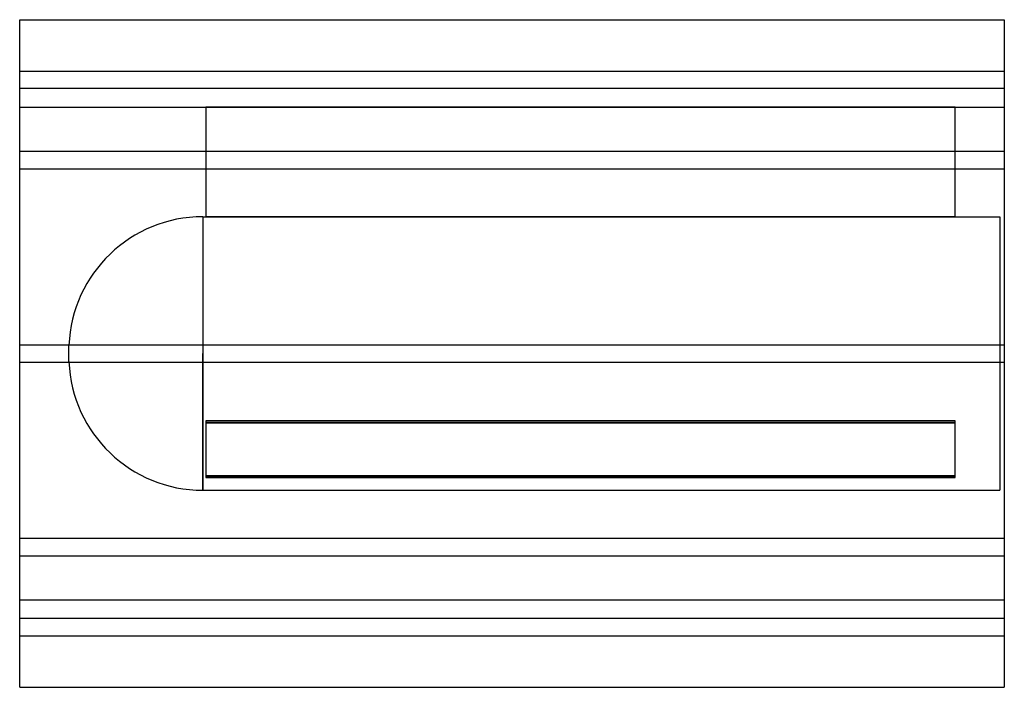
# Model space of a CAD drawing. Header units: millimetres. Extents: x -450 to 450, y -305 to 305.
import ezdxf

# ---------------------------------------------------------------- set-up
doc = ezdxf.new("R2010")
doc.units = ezdxf.units.MM
doc.layers.add('HIDDEN', color=7, linetype='Continuous')
doc.layers.add('THICK', color=7, linetype='Continuous')

msp = doc.modelspace()

# ---------------------------------------------------------------- linework, layer by layer
at = {"layer": 'HIDDEN'}
for p, q in [((-450, 258), (450, 258)), ((450, 242), (-450, 242)), ((-450, 225), (-280, 225)), ((405, 225), (-280, 225)), ((-280, 225), (-280, 125)), ((-280, 225), (-280, 225)), ((-280, 225), (405, 225)), ((405, 125), (405, 225)), ((405, 225), (405, 225)), ((405, 225), (450, 225)), ((-450, 184.78), (450, 184.78)), ((-450, 184.78), (450, 184.78)), ((-450, 168.78), (450, 168.78)), ((-450, 168.78), (450, 168.78)), ((-282.6, 125), (-282.6, 0)), ((-282.6, 125), (-280, 125)), ((-280, 125), (405, 125)), ((405, 125), (-280, 125)), ((405, 125), (446, 125)), ((446, 125), (446, 0)), ((-450, 8), (450, 8)), ((-450, 8), (450, 8)), ((-405, 0), (-405, 7.45)), ((-282.6, 0), (-282.6, -125)), ((446, 0), (446, -125)), ((-450, -8), (450, -8)), ((-450, -8), (450, -8)), ((-405, -7.45), (-405, 0)), ((-282.6, -125), (-282.6, 0)), ((405, -61.63), (-280, -61.63)), ((-280, -61.63), (405, -61.63)), ((-280, -61.63), (-280, -111.63)), ((405, -111.63), (405, -61.63)), ((-280, -63.36), (405, -63.36)), ((405, -63.36), (-280, -63.36)), ((-280, -111.63), (405, -111.63)), ((-280, -111.63), (-280, -113.36)), ((405, -111.63), (-280, -111.63)), ((405, -113.36), (-280, -113.36)), ((-280, -113.36), (405, -113.36)), ((405, -113.36), (405, -111.63)), ((-282.6, -125), (446, -125)), ((-450, -168.78), (450, -168.78)), ((-450, -168.78), (450, -168.78)), ((-450, -184.78), (450, -184.78)), ((-450, -184.78), (450, -184.78)), ((-450, -225), (450, -225)), ((450, -242), (-450, -242)), ((-450, -258), (450, -258))]:
    msp.add_line(p, q, dxfattribs=at)
for centre, start, end in [((-282.6, 2.5), 89.99998, 177.68475), ((-282.6, -2.5), 182.31525, 270.00002)]:
    msp.add_arc(centre, 122.5, start, end, dxfattribs=at)
at = {"layer": 'THICK'}
for p, q in [((-450, 0), (-450, 305)), ((-450, 305), (450, 305)), ((450, 305), (450, 0)), ((450, 0), (450, -305)), ((-450, -305), (-450, 0)), ((-450, -305), (450, -305))]:
    msp.add_line(p, q, dxfattribs=at)

doc.saveas('drawing.dxf')
